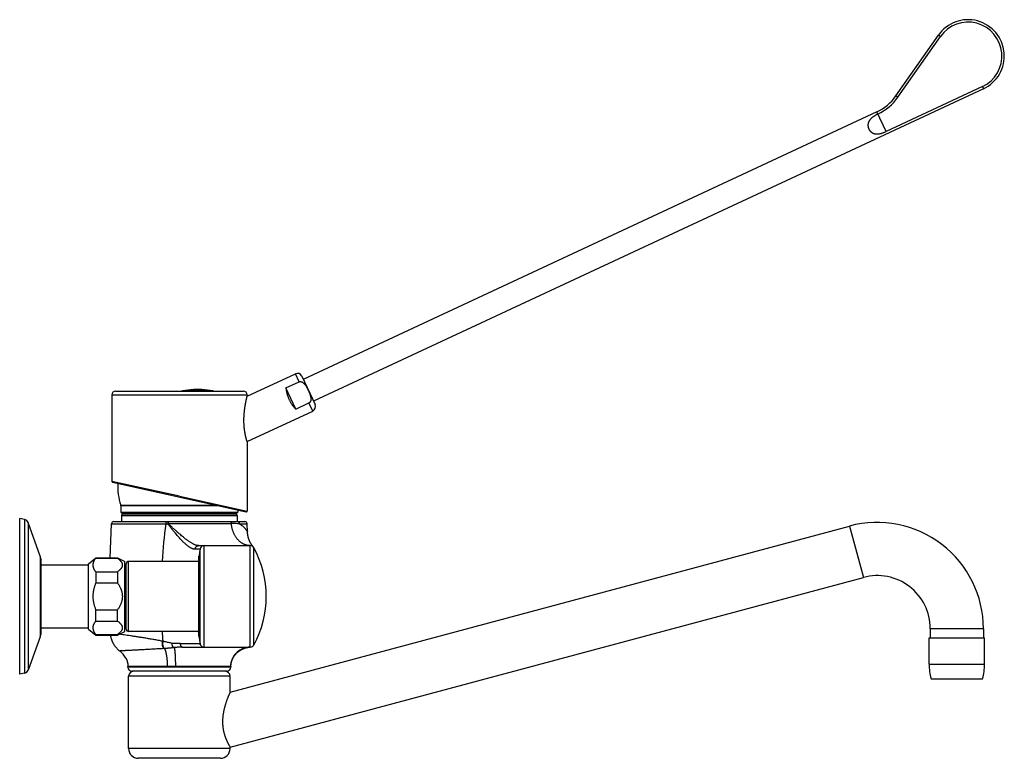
# Model space of a CAD drawing. Header units: millimetres. Extents: x 15 to 858, y -139 to 575.
# Tile 10 of 10: x 450 to 858, y 270 to 575. Entities that reach past the tile are written whole.
import ezdxf

# ---------------------------------------------------------------- set-up
doc = ezdxf.new("R2010")
doc.units = ezdxf.units.MM
doc.header["$LTSCALE"] = 46.255
doc.layers.get('0').update_dxf_attribs({"linetype": 'CONTINUOUS'})

msp = doc.modelspace()

# ---------------------------------------------------------------- linework, layer by layer
at = {"color": 7, "linetype": 'Continuous'}
for p, q in [((812.84, 543.83), (830.41, 568.91)), ((813.66, 543.25), (831.23, 568.34)), ((849.04, 546.71), (571.71, 417.39)), ((848.61, 547.62), (808.72, 529.02)), ((804.91, 537.17), (567.48, 426.46)), ((544.22, 419.47), (564.19, 428.78)), ((560.3, 422.91), (565.74, 425.45)), ((566.85, 427.81), (572.34, 416.03)), ((488.22, 420.09), (488.22, 384.25)), ((489.72, 421.59), (542.72, 421.59)), ((521.97, 421.94), (521.97, 422.23)), ((522.12, 422.19), (522.13, 422.19)), ((522.13, 422.19), (522.13, 422.19)), ((523.22, 422.13), (523.22, 422.13)), ((524.22, 422.13), (524.22, 422.13)), ((525.47, 421.94), (525.47, 422.23)), ((544.22, 420.09), (544.22, 419.47)), ((564.38, 414.17), (560.3, 422.91)), ((564.38, 414.17), (569.82, 416.71)), ((544.22, 400.71), (571.37, 413.37)), ((544.22, 400.71), (544.22, 371.96)), ((488.45, 383.95), (543.85, 371.67)), ((491.95, 374.07), (491.95, 371.56)), ((491.95, 371.56), (492.25, 371.26)), ((491.95, 371.56), (540.35, 371.56)), ((492.25, 371.26), (540.05, 371.26)), ((494.15, 371.26), (494.15, 371.16)), ((538.15, 371.26), (538.15, 371.16)), ((540.35, 371.56), (540.05, 371.26)), ((540.35, 372.45), (540.35, 371.56)), ((450.05, 304.49), (450.05, 368.84)), ((452.01, 368.49), (450.05, 368.84)), ((458.58, 353.37), (453.55, 367.21)), ((489.06, 367.66), (543.24, 367.66)), ((492.15, 370.16), (492.15, 367.66)), ((539.65, 370.66), (492.65, 370.66)), ((540.15, 370.16), (540.15, 367.66)), ((487.57, 352.66), (488.06, 366.7)), ((537.15, 297.05), (793.65, 365.78)), ((544.35, 363.34), (544.24, 366.7)), ((544.44, 362.41), (544.42, 362.5)), ((524.16, 357.66), (545.53, 357.66)), ((546.11, 358), (546.07, 358.07)), ((546.16, 357.93), (546.11, 358)), ((546.21, 357.86), (546.16, 357.93)), ((546.25, 357.8), (546.21, 357.86)), ((546.29, 357.74), (546.25, 357.8)), ((546.33, 357.68), (546.29, 357.74)), ((546.37, 357.63), (546.33, 357.68)), ((546.41, 357.58), (546.37, 357.63)), ((546.45, 357.53), (546.41, 357.58)), ((546.49, 357.48), (546.45, 357.53)), ((546.52, 357.44), (546.49, 357.48)), ((546.55, 357.4), (546.52, 357.44)), ((546.58, 357.36), (546.55, 357.4)), ((546.61, 357.32), (546.58, 357.36)), ((546.64, 357.28), (546.61, 357.32)), ((546.68, 357.24), (546.64, 357.28)), ((546.71, 357.2), (546.68, 357.24)), ((546.74, 357.17), (546.7, 357.21)), ((546.76, 357.14), (546.73, 357.17)), ((546.79, 357.11), (546.76, 357.14)), ((546.82, 357.07), (546.79, 357.11)), ((458.75, 352.41), (458.75, 320.92)), ((478.55, 350.16), (481.55, 352.66)), ((481.55, 352.66), (481.55, 352.44)), ((481.55, 352.66), (490.55, 352.66)), ((481.55, 352.44), (490.55, 352.44)), ((490.55, 352.66), (490.55, 352.44)), ((490.55, 352.66), (493.55, 351.16)), ((493.55, 322.16), (493.55, 351.16)), ((524.28, 351.16), (495.15, 351.16)), ((524.28, 320.04), (524.28, 353.29)), ((458.75, 349.66), (478.55, 349.66)), ((478.55, 323.16), (478.55, 350.16)), ((481.55, 346.87), (481.55, 342.23)), ((481.55, 346.87), (490.55, 346.87)), ((490.55, 346.87), (490.55, 342.23)), ((494.15, 323.16), (494.15, 350.16)), ((537.15, 274.28), (799.35, 344.53)), ((481.55, 342.23), (490.55, 342.23)), ((494.14, 336.66), (493.55, 336.66)), ((494.15, 336.66), (494.14, 336.66)), ((481.55, 326.46), (481.55, 331.1)), ((481.55, 331.1), (490.55, 331.1)), ((490.55, 326.46), (490.55, 331.1)), ((481.55, 326.46), (490.55, 326.46)), ((458.75, 323.66), (478.55, 323.66)), ((478.55, 323.16), (481.55, 320.66)), ((490.55, 320.66), (493.55, 322.16)), ((524.28, 322.16), (495.15, 322.16)), ((827.04, 323.28), (827.04, 319.58)), ((849.04, 323.28), (849.04, 319.58)), ((458.58, 319.96), (453.55, 306.12)), ((481.55, 320.66), (481.55, 320.89)), ((481.55, 320.89), (490.55, 320.89)), ((481.55, 320.66), (490.55, 320.66)), ((490.55, 320.66), (490.55, 320.89)), ((826.54, 319.58), (849.54, 319.58)), ((826.54, 308.58), (826.54, 319.58)), ((849.54, 308.58), (849.54, 319.58)), ((517.48, 315.66), (545.53, 315.66)), ((517.48, 315.66), (517.48, 315.66)), ((543.04, 315.21), (543.08, 315.22)), ((543.07, 315.22), (543.12, 315.24)), ((543.12, 315.23), (543.17, 315.25)), ((543.16, 315.25), (543.21, 315.26)), ((543.21, 315.26), (543.25, 315.28)), ((543.25, 315.27), (543.3, 315.29)), ((543.29, 315.29), (543.34, 315.31)), ((543.33, 315.3), (543.39, 315.32)), ((543.37, 315.31), (543.43, 315.33)), ((543.41, 315.32), (543.48, 315.34)), ((543.45, 315.34), (543.49, 315.35)), ((543.48, 315.34), (543.52, 315.36)), ((543.52, 315.36), (543.56, 315.37)), ((543.56, 315.37), (543.6, 315.38)), ((543.6, 315.38), (543.65, 315.39)), ((543.64, 315.39), (543.69, 315.4)), ((543.68, 315.4), (543.73, 315.41)), ((543.72, 315.41), (543.77, 315.42)), ((543.75, 315.42), (543.81, 315.43)), ((543.79, 315.43), (543.85, 315.44)), ((543.83, 315.44), (543.89, 315.45)), ((543.87, 315.45), (543.93, 315.46)), ((543.9, 315.45), (543.97, 315.47)), ((543.94, 315.46), (544, 315.48)), ((543.97, 315.47), (544.04, 315.49)), ((544.01, 315.48), (544.08, 315.49)), ((544.05, 315.49), (544.08, 315.49)), ((544.08, 315.49), (544.12, 315.5)), ((544.11, 315.5), (544.18, 315.51)), ((544.15, 315.51), (544.22, 315.52)), ((544.22, 315.52), (544.28, 315.53)), ((544.25, 315.53), (544.32, 315.54)), ((544.32, 315.54), (544.38, 315.55)), ((544.35, 315.55), (544.42, 315.56)), ((544.41, 315.56), (544.48, 315.57)), ((544.45, 315.56), (544.52, 315.57)), ((544.51, 315.57), (544.57, 315.58)), ((544.55, 315.58), (544.61, 315.59)), ((544.6, 315.58), (544.66, 315.59)), ((544.64, 315.59), (544.7, 315.6)), ((544.69, 315.6), (544.74, 315.6)), ((544.73, 315.6), (544.79, 315.61)), ((544.77, 315.61), (544.82, 315.61)), ((544.81, 315.61), (544.87, 315.62)), ((544.87, 315.62), (544.92, 315.62)), ((544.92, 315.62), (544.97, 315.63)), ((544.95, 315.63), (545, 315.63)), ((544.99, 315.63), (545.04, 315.64)), ((545.04, 315.64), (545.09, 315.64)), ((545.08, 315.64), (545.13, 315.64)), ((545.12, 315.64), (545.17, 315.65)), ((545.16, 315.65), (545.21, 315.65)), ((545.2, 315.65), (545.24, 315.65)), ((545.23, 315.65), (545.28, 315.65)), ((545.27, 315.65), (545.32, 315.65)), ((545.32, 315.65), (545.35, 315.66)), ((545.34, 315.66), (545.39, 315.66)), ((545.38, 315.66), (545.43, 315.66)), ((545.42, 315.66), (545.46, 315.66)), ((545.46, 315.66), (545.5, 315.66)), ((545.5, 315.66), (545.51, 315.66)), ((545.54, 315.66), (545.56, 315.66)), ((545.56, 315.66), (545.56, 315.66)), ((494.84, 307.4), (494.83, 307.55)), ((537.46, 307.4), (537.47, 307.66)), ((537.47, 307.66), (537.48, 307.77)), ((537.48, 307.78), (537.48, 307.89)), ((537.48, 307.76), (537.48, 307.78)), ((452.01, 304.84), (450.05, 304.49)), ((495.15, 273.66), (495.15, 303.66)), ((535.66, 305.66), (496.64, 305.66)), ((537.15, 297.05), (537.15, 303.66)), ((827.36, 302.58), (848.72, 302.58)), ((537.15, 273.66), (537.15, 274.28)), ((533.15, 269.66), (499.15, 269.66))]:
    msp.add_line(p, q, dxfattribs=at)
at = {"color": 9, "linetype": 'Continuous'}
for p, q in [((831.23, 568.34), (830.41, 568.91)), ((848.61, 547.62), (849.04, 546.71)), ((813.66, 543.25), (812.84, 543.83)), ((808.72, 529.02), (804.91, 537.17)), ((565.74, 425.45), (564.19, 428.78)), ((488.22, 420.09), (544.22, 420.09)), ((517.41, 421.69), (530.02, 421.69)), ((571.37, 413.37), (569.82, 416.71)), ((516.22, 378.11), (488.22, 384.25)), ((516.22, 378.11), (544.22, 371.96)), ((491.9, 374.38), (531.65, 374.38)), ((533.05, 374.07), (491.95, 374.07)), ((538.15, 371.16), (494.15, 371.16)), ((452.01, 368.49), (452.01, 304.84)), ((453.55, 367.21), (453.55, 306.12)), ((492.15, 370.16), (540.15, 370.16)), ((488.06, 366.7), (510.51, 366.7)), ((510.51, 366.7), (511.34, 366.71)), ((511.51, 366.78), (537.69, 366.78)), ((541, 366.7), (544.24, 366.7)), ((793.65, 365.78), (799.35, 344.53)), ((524.72, 317.09), (524.72, 356.23)), ((526.4, 315.66), (526.4, 357.66)), ((545.53, 315.66), (545.53, 357.66)), ((547.02, 316.55), (547.02, 356.78)), ((458.58, 353.37), (458.58, 319.96)), ((495.15, 322.16), (495.15, 351.16)), ((849.04, 323.28), (827.04, 323.28)), ((511.17, 307.71), (494.84, 307.71)), ((537.46, 307.4), (494.84, 307.4)), ((537.3, 307.65), (514.51, 307.65)), ((826.54, 308.58), (849.54, 308.58)), ((537.15, 303.66), (495.15, 303.66)), ((537.15, 273.66), (495.15, 273.66))]:
    msp.add_line(p, q, dxfattribs=at)
at = {"color": 7, "linetype": 'Continuous'}
for points in [[(544.42, 362.49), (544.41, 362.58), (544.4, 362.66), (544.4, 362.74), (544.39, 362.82), (544.38, 362.91), (544.37, 362.99), (544.37, 363.08), (544.36, 363.16), (544.36, 363.25), (544.35, 363.34)], [(545.31, 359.42), (545.28, 359.48), (545.25, 359.54), (545.23, 359.59), (545.2, 359.65), (545.18, 359.71), (545.15, 359.77), (545.13, 359.83), (545.1, 359.89), (545.08, 359.95), (545.05, 360.01), (545.03, 360.07), (545.01, 360.14), (544.98, 360.2), (544.96, 360.27), (544.94, 360.33), (544.91, 360.39), (544.89, 360.46), (544.87, 360.53), (544.85, 360.59), (544.82, 360.66), (544.8, 360.73), (544.78, 360.8), (544.76, 360.87), (544.74, 360.94), (544.72, 361.01), (544.7, 361.08), (544.68, 361.15), (544.66, 361.23), (544.65, 361.3), (544.63, 361.37), (544.61, 361.45), (544.59, 361.52), (544.58, 361.6), (544.56, 361.68), (544.54, 361.75), (544.53, 361.83), (544.51, 361.91), (544.5, 361.99), (544.49, 362.07), (544.47, 362.15), (544.46, 362.24), (544.45, 362.32), (544.44, 362.41)], [(546.07, 358.07), (546.02, 358.14), (545.99, 358.18), (545.97, 358.21), (545.94, 358.25), (545.92, 358.29), (545.89, 358.34), (545.87, 358.38), (545.84, 358.42), (545.82, 358.46), (545.79, 358.51), (545.76, 358.55), (545.74, 358.6), (545.71, 358.65), (545.68, 358.69), (545.65, 358.74), (545.63, 358.79), (545.6, 358.84), (545.57, 358.89), (545.55, 358.94), (545.52, 358.99), (545.49, 359.04), (545.46, 359.1), (545.44, 359.15), (545.41, 359.2), (545.38, 359.26), (545.36, 359.31), (545.33, 359.37), (545.31, 359.42)], [(487.62, 320.66), (487.64, 320.51), (487.67, 320.31), (487.71, 320.1), (487.75, 319.9), (487.79, 319.69), (487.84, 319.49), (487.89, 319.29), (487.95, 319.1), (488.01, 318.9), (488.08, 318.7), (488.14, 318.51), (488.22, 318.32), (488.3, 318.13), (488.38, 317.94), (488.47, 317.75), (488.56, 317.56), (488.65, 317.38), (488.75, 317.2), (488.85, 317.01), (488.96, 316.83), (489.07, 316.66), (489.19, 316.48), (489.31, 316.31), (489.43, 316.13), (489.56, 315.97), (489.69, 315.8), (489.82, 315.64), (489.96, 315.48), (490.1, 315.32), (490.25, 315.17), (490.39, 315.02), (490.54, 314.87), (490.69, 314.73), (490.85, 314.59), (491, 314.46), (491.16, 314.33), (491.32, 314.2), (491.47, 314.09)], [(537.48, 307.89), (537.49, 308), (537.5, 308.11), (537.51, 308.23), (537.52, 308.34), (537.54, 308.45), (537.55, 308.57), (537.57, 308.67), (537.59, 308.78), (537.61, 308.89), (537.63, 308.99), (537.65, 309.1), (537.67, 309.2), (537.7, 309.3), (537.72, 309.4), (537.75, 309.5), (537.77, 309.6), (537.8, 309.69), (537.83, 309.79), (537.86, 309.88), (537.89, 309.97), (537.92, 310.07), (537.95, 310.16), (537.98, 310.24), (538.01, 310.33), (538.05, 310.42), (538.08, 310.5), (538.12, 310.59), (538.15, 310.67), (538.19, 310.75), (538.23, 310.83), (538.26, 310.91), (538.3, 310.99), (538.34, 311.07), (538.38, 311.14), (538.42, 311.22), (538.46, 311.29), (538.49, 311.37), (538.54, 311.44), (538.58, 311.51), (538.62, 311.58), (538.66, 311.65), (538.7, 311.72), (538.74, 311.79), (538.78, 311.85), (538.83, 311.92), (538.87, 311.98), (538.91, 312.05), (538.96, 312.11), (539, 312.17), (539.04, 312.23), (539.09, 312.29), (539.13, 312.35), (539.18, 312.41), (539.22, 312.47), (539.27, 312.53), (539.31, 312.58), (539.36, 312.64), (539.4, 312.69), (539.45, 312.75), (539.49, 312.8), (539.54, 312.85), (539.59, 312.91), (539.63, 312.96), (539.68, 313.01), (539.72, 313.06), (539.77, 313.11), (539.82, 313.15), (539.86, 313.2), (539.91, 313.25), (539.96, 313.29), (540, 313.34), (540.05, 313.38), (540.1, 313.43), (540.14, 313.47), (540.19, 313.52), (540.24, 313.56), (540.29, 313.6), (540.33, 313.64), (540.38, 313.68), (540.43, 313.72), (540.47, 313.76), (540.52, 313.8), (540.57, 313.84), (540.62, 313.87), (540.66, 313.91), (540.71, 313.95), (540.76, 313.98), (540.8, 314.02), (540.85, 314.05), (540.9, 314.09), (540.95, 314.12), (540.99, 314.16), (541.04, 314.19), (541.09, 314.22), (541.13, 314.25), (541.18, 314.28), (541.23, 314.31), (541.27, 314.34), (541.32, 314.37), (541.37, 314.4), (541.41, 314.43), (541.46, 314.46), (541.51, 314.49), (541.55, 314.52), (541.6, 314.54), (541.64, 314.57), (541.69, 314.6), (541.73, 314.62), (541.78, 314.65), (541.83, 314.67), (541.87, 314.7), (541.92, 314.72), (541.96, 314.74), (542.01, 314.77), (542.05, 314.79), (542.1, 314.81), (542.14, 314.83), (542.18, 314.85), (542.23, 314.87), (542.27, 314.9), (542.32, 314.92), (542.36, 314.94), (542.4, 314.96), (542.45, 314.97), (542.49, 314.99), (542.54, 315.01), (542.58, 315.03), (542.62, 315.05), (542.66, 315.06), (542.71, 315.08), (542.75, 315.1), (542.79, 315.12), (542.83, 315.13), (542.88, 315.15), (542.92, 315.16), (542.96, 315.18), (543, 315.19), (543.04, 315.21)]]:
    msp.add_lwpolyline(points, dxfattribs=at)
for centre, radius, start, end in [((842.7, 560.31), 15, 295, 145), ((842.7, 560.31), 14, 295, 145), ((796.46, 555.3), 20, 295, 325), ((796.46, 555.3), 21, 295, 325), ((565.03, 426.97), 2, 25, 115), ((489.72, 420.09), 1.5, 90, 180), ((517.57, 420.7), 1, 99.073, 117.4407), ((523.72, 382.19), 40, 92.5075, 99.073), ((523.72, 382.19), 40.08, 90, 92.5025), ((523.6, 383.29), 38.98, 89.8322, 92.4069), ((523.87, 384.33), 37.93, 90.2342, 92.8804), ((523.72, 382.19), 40.04, 92.2755, 92.5053), ((522.82, 387.71), 34.49, 91.1548, 91.4179), ((522.52, 387.7), 34.44, 88.8459, 90.9256), ((523.72, 382.19), 39.94, 90.7172, 92.511), ((523.72, 382.19), 39.87, 87.4843, 92.5157), ((523.72, 382.19), 39.79, 87.4792, 92.5208), ((524.06, 384.33), 37.91, 87.8703, 92.9193), ((522.82, 387.71), 34.49, 88.5104, 91.1513), ((523.72, 383.33), 38.94, 87.424, 90), ((523.72, 383.34), 38.94, 89.5707, 90), ((524.61, 387.71), 34.49, 88.5821, 91.4896), ((524.91, 387.7), 34.44, 89.0744, 91.1541), ((523.72, 382.19), 39.94, 87.489, 89.2828), ((523.72, 382.19), 40, 80.927, 87.4915), ((529.87, 420.7), 1, 62.5593, 80.927), ((542.72, 420.09), 1.5, 0, 90), ((570.53, 415.19), 2, 295, 25), ((488.52, 384.25), 0.3, 180, 257.5), ((516.15, 382.26), 25.5, 177.3139, 198.021), ((490.95, 374.07), 1, 0, 18.021), ((493.65, 371.16), 0.5, 270, 0), ((538.65, 371.16), 0.5, 180, 270), ((543.92, 371.96), 0.3, 257.5, 0), ((451.67, 366.52), 2, 20, 80), ((489.06, 366.66), 1, 90, 178), ((492.65, 370.16), 0.5, 90, 180), ((539.65, 370.16), 0.5, 0, 90), ((543.24, 366.66), 1, 2, 90), ((805.04, 323.28), 44, 0, 105), ((646.15, 336.66), 123, 170.8448, 173.2295), ((526.4, 355.96), 1.7, 90, 170.8448), ((545.53, 355.96), 1.7, 28.6141, 90), ((510.15, 336.66), 42, 331.3859, 28.6141), ((455.95, 352.41), 2.8, 0, 20), ((495.15, 350.16), 1, 90, 180), ((805.04, 323.28), 22, 0, 105), ((495.15, 323.16), 1, 180, 270), ((646.15, 336.66), 123, 186.7705, 189.1552), ((455.95, 320.92), 2.8, 340, 0), ((486.53, 307.42), 8.3, 26.6496, 53.508), ((526.4, 317.36), 1.7, 189.1552, 270), ((545.53, 317.36), 1.7, 270, 331.3859), ((545.77, 307.37), 8.3, 91.3681, 91.4601), ((451.67, 306.81), 2, 280, 340), ((472.33, 308.42), 22.52, 357.7965, 358.1884), ((496.64, 307.46), 1.8, 182, 270), ((535.66, 307.46), 1.8, 270, 358), ((545.77, 307.37), 8.3, 177.1863, 177.9997), ((848.89, 308.58), 22.35, 180, 195.5724), ((827.19, 308.58), 22.35, 344.4276, 0), ((497.15, 303.66), 2, 90, 180), ((535.15, 303.66), 2, 0, 90), ((499.15, 273.66), 4, 180, 270), ((533.15, 273.66), 4, 270, 0)]:
    msp.add_arc(centre, radius, start, end, dxfattribs=at)
at = {"color": 9, "linetype": 'Continuous'}
for centre, radius, start, end in [((751.23, 335.06), 242.79, 172.5126, 176.1972), ((537.68, 298.03), 68.75, 87.2316, 89.9876), ((752.18, 338.35), 243.74, 183.807, 184.7622), ((515.7, 342.03), 24.77, 254.9587, 255.3617), ((517.48, 316.25), 0.589, 269.511, 269.9991)]:
    msp.add_arc(centre, radius, start, end, dxfattribs=at)
at = {"color": 7, "linetype": 'Continuous'}
for points, knots in [([(805.34, 536.27), (805.23, 536.21), (805, 536.11), (804.68, 535.94), (804.36, 535.76), (804.06, 535.58), (803.76, 535.4), (803.48, 535.2), (803.22, 535.01), (802.97, 534.81), (802.74, 534.61), (802.53, 534.41), (802.33, 534.21), (802.16, 534), (802, 533.8), (801.86, 533.6), (801.74, 533.4), (801.63, 533.2), (801.53, 533.01), (801.46, 532.81), (801.39, 532.62), (801.34, 532.42), (801.3, 532.23), (801.27, 532.04), (801.25, 531.86), (801.24, 531.67), (801.25, 531.49), (801.26, 531.31), (801.28, 531.13), (801.31, 530.95), (801.35, 530.77), (801.4, 530.6), (801.45, 530.43), (801.52, 530.27), (801.59, 530.11), (801.67, 529.95), (801.75, 529.79), (801.85, 529.64), (801.95, 529.49), (802.06, 529.35), (802.17, 529.21), (802.3, 529.08), (802.43, 528.96), (802.57, 528.84), (802.71, 528.72), (802.87, 528.61), (803.03, 528.51), (803.2, 528.42), (803.38, 528.34), (803.58, 528.26), (803.78, 528.2), (803.99, 528.14), (804.21, 528.1), (804.44, 528.07), (804.69, 528.04), (804.94, 528.04), (805.21, 528.04), (805.49, 528.06), (805.78, 528.09), (806.08, 528.14), (806.39, 528.2), (806.71, 528.28), (807.04, 528.37), (807.37, 528.48), (807.71, 528.59), (808.05, 528.72), (808.38, 528.86), (808.61, 528.96), (808.72, 529.02)], [0, 0, 0, 0, 0.368576, 0.735082, 1.097379, 1.454019, 1.803017, 2.142742, 2.472031, 2.78944, 3.094579, 3.387031, 3.66677, 3.934359, 4.190059, 4.434895, 4.669698, 4.895282, 5.112986, 5.32357, 5.527943, 5.727252, 5.921997, 6.112902, 6.300896, 6.486256, 6.669575, 6.851453, 7.031919, 7.211344, 7.390187, 7.568345, 7.746139, 7.923852, 8.101292, 8.278752, 8.456464, 8.634236, 8.812415, 8.991257, 9.170666, 9.351152, 9.533027, 9.716323, 9.901702, 10.089692, 10.280586, 10.475352, 10.674659, 10.879019, 11.089619, 11.307314, 11.5329, 11.767716, 12.012542, 12.268255, 12.535845, 12.815572, 13.10803, 13.413157, 13.730568, 14.059856, 14.399565, 14.74856, 15.105186, 15.467468, 15.833967, 16.202539, 16.202539, 16.202539, 16.202539]), ([(565.74, 425.45), (565.77, 425.46), (565.84, 425.49), (565.94, 425.52), (566.05, 425.54), (566.16, 425.56), (566.28, 425.56), (566.4, 425.55), (566.53, 425.53), (566.66, 425.5), (566.8, 425.45), (566.95, 425.39), (567.1, 425.31), (567.26, 425.21), (567.43, 425.08), (567.61, 424.93), (567.8, 424.75), (567.99, 424.54), (568.18, 424.3), (568.37, 424.04), (568.55, 423.75), (568.74, 423.45), (568.92, 423.12), (569.1, 422.78), (569.28, 422.43), (569.45, 422.08), (569.62, 421.72), (569.78, 421.35), (569.94, 420.99), (570.08, 420.64), (570.21, 420.29), (570.33, 419.95), (570.42, 419.63), (570.5, 419.31), (570.56, 419.02), (570.6, 418.74), (570.62, 418.48), (570.62, 418.24), (570.61, 418.03), (570.58, 417.84), (570.55, 417.67), (570.5, 417.52), (570.45, 417.38), (570.38, 417.26), (570.32, 417.15), (570.25, 417.05), (570.17, 416.96), (570.09, 416.88), (570, 416.81), (569.91, 416.76), (569.85, 416.72), (569.82, 416.71)], [0, 0, 0, 0, 0.105379, 0.211776, 0.320208, 0.431899, 0.54784, 0.669407, 0.797886, 0.934805, 1.081911, 1.241039, 1.414522, 1.605, 1.815733, 2.051012, 2.3116, 2.594317, 2.896668, 3.219135, 3.560555, 3.919063, 4.292181, 4.676848, 5.069758, 5.467586, 5.867039, 6.264867, 6.657777, 7.042443, 7.415561, 7.77407, 8.115489, 8.437957, 8.740308, 9.023024, 9.283608, 9.518884, 9.729617, 9.920096, 10.09358, 10.252708, 10.399814, 10.536734, 10.665212, 10.78678, 10.902721, 11.014413, 11.122845, 11.229243, 11.334622, 11.334622, 11.334622, 11.334622]), ([(560.3, 422.91), (560.31, 422.78), (560.33, 422.52), (560.38, 422.12), (560.44, 421.72), (560.51, 421.32), (560.6, 420.92), (560.7, 420.52), (560.81, 420.12), (560.94, 419.73), (561.07, 419.33), (561.22, 418.94), (561.38, 418.56), (561.56, 418.18), (561.74, 417.8), (561.93, 417.43), (562.13, 417.06), (562.34, 416.71), (562.57, 416.36), (562.8, 416.01), (563.04, 415.68), (563.29, 415.36), (563.55, 415.04), (563.82, 414.74), (564.09, 414.45), (564.28, 414.26), (564.38, 414.17)], [0, 0, 0, 0, 0.396483, 0.797126, 1.200982, 1.608185, 2.017994, 2.42972, 2.843563, 3.258616, 3.674792, 4.092003, 4.509397, 4.927329, 5.34526, 5.762654, 6.179865, 6.596041, 7.011094, 7.424937, 7.836663, 8.246472, 8.653675, 9.057531, 9.458174, 9.854657, 9.854657, 9.854657, 9.854657]), ([(544.22, 400.71), (544.21, 400.71), (544.21, 400.73), (544.2, 400.75), (544.19, 400.79), (544.17, 400.85), (544.15, 400.92), (544.12, 401.01), (544.09, 401.12), (544.05, 401.24), (544.01, 401.38), (543.97, 401.53), (543.92, 401.7), (543.87, 401.89), (543.82, 402.08), (543.77, 402.29), (543.71, 402.52), (543.65, 402.76), (543.59, 403.01), (543.54, 403.27), (543.48, 403.55), (543.42, 403.84), (543.37, 404.14), (543.31, 404.45), (543.26, 404.77), (543.21, 405.1), (543.16, 405.44), (543.11, 405.79), (543.07, 406.15), (543.03, 406.52), (543, 406.9), (542.97, 407.28), (542.94, 407.68), (542.92, 408.08), (542.91, 408.5), (542.9, 408.91), (542.89, 409.34), (542.89, 409.77), (542.9, 410.21), (542.91, 410.65), (542.93, 411.09), (542.96, 411.54), (542.99, 411.99), (543.02, 412.44), (543.06, 412.88), (543.11, 413.32), (543.16, 413.76), (543.21, 414.18), (543.27, 414.6), (543.33, 415), (543.39, 415.39), (543.45, 415.77), (543.51, 416.13), (543.57, 416.47), (543.63, 416.79), (543.69, 417.1), (543.75, 417.38), (543.8, 417.65), (543.85, 417.89), (543.9, 418.12), (543.95, 418.33), (543.99, 418.51), (544.03, 418.68), (544.06, 418.84), (544.1, 418.97), (544.12, 419.09), (544.15, 419.19), (544.17, 419.27), (544.18, 419.34), (544.2, 419.4), (544.21, 419.43), (544.21, 419.46), (544.21, 419.47), (544.22, 419.47)], [0, 0, 0, 0, 0.008699, 0.03478, 0.078165, 0.138786, 0.216452, 0.311029, 0.42226, 0.549886, 0.693637, 0.853103, 1.028023, 1.217857, 1.422315, 1.640836, 1.872921, 2.118247, 2.376562, 2.647162, 2.92928, 3.222729, 3.52707, 3.841885, 4.166995, 4.501817, 4.846321, 5.200011, 5.562737, 5.934305, 6.314314, 6.702807, 7.09924, 7.503602, 7.915416, 8.33436, 8.760055, 9.191762, 9.629063, 10.070874, 10.516506, 10.964571, 11.413964, 11.863044, 12.310229, 12.75372, 13.191548, 13.62187, 14.042519, 14.451843, 14.847881, 15.229138, 15.593722, 15.940756, 16.269555, 16.579404, 16.869961, 17.140756, 17.391767, 17.623023, 17.83499, 18.027874, 18.201997, 18.357919, 18.495966, 18.616672, 18.720323, 18.807249, 18.878005, 18.93276, 18.971696, 18.994994, 19.002737, 19.002737, 19.002737, 19.002737]), ([(481.55, 352.44), (481.47, 352.35), (481.33, 352.16), (481.13, 351.89), (480.95, 351.62), (480.8, 351.35), (480.67, 351.08), (480.56, 350.82), (480.48, 350.56), (480.41, 350.3), (480.37, 350.04), (480.35, 349.78), (480.35, 349.53), (480.37, 349.27), (480.41, 349.01), (480.48, 348.75), (480.56, 348.49), (480.67, 348.23), (480.8, 347.96), (480.95, 347.69), (481.13, 347.42), (481.33, 347.14), (481.47, 346.96), (481.55, 346.87)], [0, 0, 0, 0, 0.35907, 0.69906, 1.021751, 1.329293, 1.623523, 1.906477, 2.180258, 2.446644, 2.707833, 2.965878, 3.222753, 3.480798, 3.741987, 4.008373, 4.282153, 4.565108, 4.859337, 5.166879, 5.48957, 5.82956, 6.18863, 6.18863, 6.18863, 6.18863]), ([(490.55, 352.44), (490.66, 352.36), (490.87, 352.2), (491.17, 351.96), (491.43, 351.73), (491.66, 351.5), (491.85, 351.28), (492.02, 351.07), (492.17, 350.86), (492.29, 350.65), (492.39, 350.45), (492.46, 350.25), (492.51, 350.05), (492.54, 349.85), (492.55, 349.65), (492.54, 349.46), (492.51, 349.26), (492.46, 349.06), (492.39, 348.86), (492.29, 348.65), (492.17, 348.45), (492.02, 348.24), (491.85, 348.02), (491.66, 347.81), (491.43, 347.58), (491.17, 347.35), (490.87, 347.11), (490.66, 346.95), (490.55, 346.87)], [0, 0, 0, 0, 0.413402, 0.792079, 1.1391, 1.458104, 1.752185, 2.02433, 2.277873, 2.515306, 2.739111, 2.952281, 3.157299, 3.356707, 3.553551, 3.750396, 3.949804, 4.15482, 4.36799, 4.591794, 4.829225, 5.082769, 5.354914, 5.648993, 5.967996, 6.315016, 6.693694, 7.107099, 7.107099, 7.107099, 7.107099]), ([(481.55, 342.23), (481.48, 342.05), (481.34, 341.7), (481.14, 341.18), (480.97, 340.66), (480.83, 340.15), (480.7, 339.64), (480.59, 339.14), (480.5, 338.64), (480.43, 338.14), (480.39, 337.65), (480.36, 337.16), (480.35, 336.83), (480.35, 336.66)], [0, 0, 0, 0, 0.575596, 1.135028, 1.679913, 2.212433, 2.734258, 3.247081, 3.752923, 4.252968, 4.748662, 5.241772, 5.733411, 5.733411, 5.733411, 5.733411]), ([(490.55, 342.23), (490.66, 342.07), (490.88, 341.75), (491.17, 341.27), (491.43, 340.81), (491.66, 340.36), (491.86, 339.92), (492.03, 339.49), (492.17, 339.07), (492.29, 338.66), (492.39, 338.25), (492.46, 337.85), (492.51, 337.45), (492.54, 337.06), (492.55, 336.8), (492.55, 336.66)], [0, 0, 0, 0, 0.594838, 1.155401, 1.685068, 2.187899, 2.667096, 3.126311, 3.568712, 3.996584, 4.41302, 4.820219, 5.220361, 5.616312, 6.010004, 6.010004, 6.010004, 6.010004]), ([(480.35, 336.66), (480.35, 336.5), (480.36, 336.17), (480.39, 335.68), (480.43, 335.19), (480.5, 334.69), (480.59, 334.19), (480.7, 333.69), (480.83, 333.18), (480.97, 332.67), (481.14, 332.15), (481.34, 331.62), (481.48, 331.27), (481.55, 331.1)], [0, 0, 0, 0, 0.491639, 0.984749, 1.480443, 1.980489, 2.48633, 2.999154, 3.520979, 4.053499, 4.598384, 5.157815, 5.733411, 5.733411, 5.733411, 5.733411]), ([(492.55, 336.66), (492.55, 336.53), (492.54, 336.27), (492.51, 335.87), (492.46, 335.47), (492.39, 335.07), (492.29, 334.66), (492.17, 334.25), (492.02, 333.83), (491.85, 333.4), (491.66, 332.97), (491.43, 332.52), (491.17, 332.05), (490.88, 331.58), (490.66, 331.26), (490.55, 331.1)], [0, 0, 0, 0, 0.394641, 0.791525, 1.192551, 1.600555, 2.017684, 2.446107, 2.888873, 3.348219, 3.827264, 4.329572, 4.858263, 5.417309, 6.010003, 6.010003, 6.010003, 6.010003]), ([(481.55, 326.46), (481.47, 326.37), (481.33, 326.18), (481.13, 325.91), (480.95, 325.64), (480.8, 325.37), (480.67, 325.1), (480.56, 324.84), (480.48, 324.58), (480.41, 324.32), (480.37, 324.06), (480.35, 323.8), (480.35, 323.54), (480.37, 323.29), (480.41, 323.03), (480.48, 322.77), (480.56, 322.51), (480.67, 322.24), (480.8, 321.98), (480.95, 321.71), (481.13, 321.44), (481.33, 321.16), (481.47, 320.98), (481.55, 320.89)], [0, 0, 0, 0, 0.35907, 0.69906, 1.021751, 1.329293, 1.623523, 1.906477, 2.180258, 2.446644, 2.707833, 2.965878, 3.222753, 3.480798, 3.741987, 4.008373, 4.282153, 4.565108, 4.859337, 5.166879, 5.48957, 5.82956, 6.18863, 6.18863, 6.18863, 6.18863]), ([(490.55, 326.46), (490.66, 326.38), (490.87, 326.22), (491.17, 325.98), (491.43, 325.75), (491.66, 325.52), (491.85, 325.3), (492.02, 325.09), (492.17, 324.88), (492.29, 324.67), (492.39, 324.47), (492.46, 324.27), (492.51, 324.07), (492.54, 323.87), (492.55, 323.67), (492.54, 323.48), (492.51, 323.28), (492.46, 323.08), (492.39, 322.88), (492.29, 322.67), (492.17, 322.47), (492.02, 322.26), (491.85, 322.04), (491.66, 321.82), (491.43, 321.6), (491.17, 321.37), (490.87, 321.13), (490.66, 320.97), (490.55, 320.89)], [0, 0, 0, 0, 0.413402, 0.792079, 1.1391, 1.458104, 1.752185, 2.02433, 2.277873, 2.515306, 2.739111, 2.952281, 3.157299, 3.356707, 3.553551, 3.750396, 3.949804, 4.15482, 4.36799, 4.591794, 4.829225, 5.082769, 5.354914, 5.648993, 5.967996, 6.315016, 6.693694, 7.107099, 7.107099, 7.107099, 7.107099]), ([(517.48, 315.66), (517.35, 315.66), (517.08, 315.66), (516.65, 315.65), (516.16, 315.63), (515.62, 315.6), (515.06, 315.57), (514.53, 315.52), (514.18, 315.48), (514.02, 315.46)], [0, 0, 0, 0, 0.375455, 0.808318, 1.301374, 1.854553, 2.431623, 2.970824, 3.470171, 3.470171, 3.470171, 3.470171]), ([(493.95, 311.14), (493.95, 311.14), (493.96, 311.13), (493.96, 311.12), (493.98, 311.09), (494, 311.06), (494.02, 311.01), (494.05, 310.96), (494.09, 310.89), (494.13, 310.81), (494.17, 310.73), (494.22, 310.63), (494.27, 310.52), (494.32, 310.41), (494.37, 310.29), (494.42, 310.16), (494.47, 310.02), (494.52, 309.88), (494.57, 309.73), (494.61, 309.58), (494.65, 309.42), (494.69, 309.27), (494.72, 309.12), (494.75, 308.96), (494.78, 308.81), (494.79, 308.67), (494.81, 308.53), (494.82, 308.39), (494.83, 308.27), (494.84, 308.15), (494.84, 308.04), (494.84, 307.94), (494.84, 307.85), (494.84, 307.78), (494.84, 307.73), (494.84, 307.71)], [0, 0, 0, 0, 0.005813, 0.02326, 0.05233, 0.093034, 0.145307, 0.209126, 0.284258, 0.370559, 0.467549, 0.574892, 0.6918, 0.81763, 0.951258, 1.092265, 1.239321, 1.390886, 1.545632, 1.703022, 1.861548, 2.020287, 2.177839, 2.333352, 2.485404, 2.633079, 2.77487, 2.909871, 3.036825, 3.155075, 3.263736, 3.362401, 3.450415, 3.527487, 3.5932, 3.5932, 3.5932, 3.5932]), ([(537.15, 297.05), (537.15, 297.05), (537.14, 297.04), (537.13, 297.01), (537.11, 296.97), (537.08, 296.9), (537.05, 296.82), (537.01, 296.72), (536.95, 296.61), (536.89, 296.47), (536.83, 296.31), (536.75, 296.13), (536.66, 295.93), (536.57, 295.71), (536.47, 295.46), (536.36, 295.19), (536.25, 294.9), (536.12, 294.58), (535.99, 294.24), (535.86, 293.88), (535.72, 293.49), (535.58, 293.08), (535.43, 292.65), (535.29, 292.21), (535.14, 291.74), (535.01, 291.26), (534.87, 290.77), (534.74, 290.27), (534.62, 289.77), (534.52, 289.27), (534.42, 288.76), (534.33, 288.26), (534.25, 287.76), (534.19, 287.27), (534.13, 286.78), (534.09, 286.3), (534.06, 285.82), (534.04, 285.35), (534.04, 284.89), (534.04, 284.43), (534.06, 283.99), (534.08, 283.54), (534.12, 283.1), (534.16, 282.67), (534.22, 282.25), (534.28, 281.82), (534.36, 281.41), (534.44, 281), (534.53, 280.59), (534.63, 280.19), (534.74, 279.79), (534.85, 279.41), (534.97, 279.02), (535.1, 278.65), (535.23, 278.29), (535.36, 277.94), (535.49, 277.6), (535.63, 277.27), (535.77, 276.95), (535.9, 276.65), (536.04, 276.37), (536.17, 276.1), (536.29, 275.85), (536.41, 275.62), (536.52, 275.41), (536.62, 275.21), (536.72, 275.03), (536.81, 274.88), (536.89, 274.74), (536.95, 274.62), (537.01, 274.51), (537.06, 274.43), (537.1, 274.37), (537.13, 274.32), (537.14, 274.29), (537.15, 274.28), (537.15, 274.28)], [0, 0, 0, 0, 0.009638, 0.038623, 0.087055, 0.155174, 0.243278, 0.351624, 0.480735, 0.631107, 0.803475, 0.998396, 1.216229, 1.457603, 1.723117, 2.012986, 2.327824, 2.667766, 3.032471, 3.420835, 3.831963, 4.26474, 4.717956, 5.190179, 5.677821, 6.177533, 6.685988, 7.200065, 7.717181, 8.234362, 8.749525, 9.260367, 9.765604, 10.264123, 10.75539, 11.239306, 11.715475, 12.184491, 12.646432, 13.101783, 13.551289, 13.995044, 14.433961, 14.868422, 15.29867, 15.725459, 16.148606, 16.568302, 16.984711, 17.397626, 17.806929, 18.211581, 18.610843, 19.004059, 19.389894, 19.767339, 20.134543, 20.490199, 20.833295, 21.162393, 21.476117, 21.773342, 22.052933, 22.313908, 22.555632, 22.777579, 22.979128, 23.160102, 23.320105, 23.458893, 23.576457, 23.672708, 23.747628, 23.801134, 23.833251, 23.843953, 23.843953, 23.843953, 23.843953])]:
    msp.add_open_spline(points, degree=3, knots=knots, dxfattribs=at)
at = {"color": 9, "linetype": 'Continuous'}
for points, knots in [([(510.71, 367.66), (510.7, 367.66), (510.69, 367.66), (510.67, 367.65), (510.65, 367.62), (510.63, 367.59), (510.61, 367.55), (510.6, 367.5), (510.58, 367.44), (510.57, 367.38), (510.56, 367.31), (510.54, 367.24), (510.53, 367.16), (510.52, 367.07), (510.52, 366.98), (510.51, 366.89), (510.51, 366.79), (510.51, 366.73), (510.51, 366.7)], [0, 0, 0, 0, 0.0198, 0.043332, 0.072846, 0.109348, 0.153174, 0.204304, 0.262509, 0.327414, 0.398539, 0.475317, 0.557111, 0.643226, 0.732918, 0.825407, 0.919881, 1.015507, 1.015507, 1.015507, 1.015507]), ([(511.58, 367.66), (511.57, 367.66), (511.55, 367.66), (511.53, 367.65), (511.51, 367.62), (511.49, 367.59), (511.47, 367.55), (511.45, 367.5), (511.43, 367.45), (511.41, 367.38), (511.4, 367.32), (511.38, 367.24), (511.37, 367.16), (511.36, 367.08), (511.35, 366.99), (511.34, 366.9), (511.34, 366.8), (511.34, 366.74), (511.34, 366.71)], [0, 0, 0, 0, 0.023358, 0.049826, 0.081525, 0.11957, 0.164426, 0.21618, 0.274681, 0.339618, 0.410561, 0.486987, 0.568299, 0.653838, 0.742896, 0.834724, 0.928544, 1.023552, 1.023552, 1.023552, 1.023552]), ([(511.67, 367.66), (511.67, 367.66), (511.66, 367.66), (511.64, 367.64), (511.63, 367.62), (511.61, 367.59), (511.6, 367.55), (511.58, 367.5), (511.57, 367.44), (511.56, 367.38), (511.55, 367.3), (511.54, 367.23), (511.53, 367.15), (511.52, 367.06), (511.52, 366.97), (511.51, 366.87), (511.51, 366.81), (511.51, 366.78)], [0, 0, 0, 0, 0.0166643, 0.0378465, 0.0658509, 0.1015129, 0.1450212, 0.1962513, 0.2548938, 0.3205115, 0.3925682, 0.4704472, 0.5534642, 0.6408781, 0.7319005, 0.8257053, 0.9214373, 0.9214373, 0.9214373, 0.9214373]), ([(536.93, 367.66), (536.95, 367.66), (537, 367.66), (537.08, 367.65), (537.15, 367.62), (537.22, 367.59), (537.29, 367.55), (537.35, 367.5), (537.41, 367.44), (537.47, 367.38), (537.52, 367.31), (537.56, 367.23), (537.6, 367.15), (537.63, 367.06), (537.66, 366.97), (537.68, 366.87), (537.69, 366.81), (537.69, 366.78)], [0, 0, 0, 0, 0.074362, 0.149212, 0.225007, 0.302157, 0.380998, 0.461786, 0.544688, 0.629781, 0.717059, 0.806437, 0.897758, 0.990806, 1.085312, 1.180966, 1.277429, 1.277429, 1.277429, 1.277429]), ([(540.11, 367.66), (540.14, 367.66), (540.2, 367.66), (540.28, 367.65), (540.36, 367.62), (540.44, 367.59), (540.52, 367.55), (540.59, 367.5), (540.66, 367.45), (540.73, 367.38), (540.79, 367.31), (540.84, 367.24), (540.88, 367.16), (540.92, 367.07), (540.95, 366.98), (540.98, 366.89), (540.99, 366.79), (541, 366.73), (541, 366.7)], [0, 0, 0, 0, 0.084918, 0.17005, 0.255603, 0.341764, 0.428695, 0.516524, 0.605345, 0.695212, 0.786139, 0.878101, 0.971037, 1.064854, 1.159427, 1.254607, 1.350229, 1.446108, 1.446108, 1.446108, 1.446108]), ([(511.34, 366.71), (511.36, 366.72), (511.4, 366.73), (511.45, 366.76), (511.49, 366.77), (511.51, 366.78)], [0, 0, 0, 0, 0.0618026, 0.1240312, 0.1866276, 0.1866276, 0.1866276, 0.1866276]), ([(522.65, 356.2), (522.57, 356.2), (522.4, 356.21), (522.15, 356.24), (521.88, 356.31), (521.59, 356.4), (521.29, 356.52), (520.98, 356.68), (520.64, 356.86), (520.29, 357.08), (519.93, 357.33), (519.54, 357.61), (519.13, 357.94), (518.71, 358.31), (518.25, 358.72), (517.77, 359.17), (517.27, 359.68), (516.74, 360.24), (516.17, 360.85), (515.58, 361.52), (514.95, 362.25), (514.29, 363.04), (513.59, 363.88), (512.87, 364.79), (512.11, 365.73), (511.6, 366.38), (511.34, 366.71)], [0, 0, 0, 0, 0.242162, 0.500055, 0.776606, 1.074423, 1.396912, 1.746318, 2.125003, 2.535047, 2.978573, 3.458607, 3.978468, 4.541542, 5.151169, 5.810779, 6.523971, 7.294218, 8.125045, 9.020213, 9.982486, 11.012923, 12.110864, 13.272336, 14.488279, 15.74527, 15.74527, 15.74527, 15.74527]), ([(524.16, 357.66), (524.07, 357.66), (523.89, 357.67), (523.61, 357.71), (523.32, 357.78), (523, 357.87), (522.67, 357.99), (522.31, 358.14), (521.93, 358.32), (521.53, 358.53), (521.1, 358.78), (520.64, 359.07), (520.15, 359.39), (519.62, 359.76), (519.05, 360.18), (518.44, 360.65), (517.78, 361.17), (517.07, 361.76), (516.3, 362.42), (515.47, 363.15), (514.57, 363.95), (513.6, 364.84), (512.58, 365.79), (511.87, 366.44), (511.51, 366.78)], [0, 0, 0, 0, 0.260781, 0.540608, 0.842748, 1.170106, 1.525377, 1.911174, 2.330015, 2.784816, 3.279595, 3.818599, 4.406418, 5.048359, 5.749897, 6.516973, 7.357054, 8.277946, 9.28762, 10.393707, 11.601407, 12.91171, 14.317134, 15.79788, 15.79788, 15.79788, 15.79788]), ([(545.53, 357.66), (545.39, 357.66), (545.1, 357.67), (544.68, 357.72), (544.26, 357.79), (543.84, 357.9), (543.42, 358.03), (543.02, 358.19), (542.62, 358.39), (542.23, 358.6), (541.84, 358.85), (541.47, 359.12), (541.11, 359.42), (540.77, 359.74), (540.44, 360.09), (540.12, 360.46), (539.82, 360.85), (539.53, 361.26), (539.26, 361.69), (539.01, 362.14), (538.78, 362.61), (538.57, 363.09), (538.38, 363.59), (538.21, 364.1), (538.06, 364.62), (537.93, 365.15), (537.83, 365.69), (537.75, 366.23), (537.71, 366.6), (537.69, 366.78)], [0, 0, 0, 0, 0.425415, 0.8517, 1.279704, 1.710247, 2.144109, 2.582012, 3.02461, 3.472488, 3.926145, 4.386, 4.852381, 5.325531, 5.805604, 6.29267, 6.786716, 7.287651, 7.795308, 8.309451, 8.829778, 9.355927, 9.887482, 10.423979, 10.964907, 11.509718, 12.057833, 12.608641, 13.161513, 13.161513, 13.161513, 13.161513]), ([(541, 366.7), (541.15, 366.61), (541.44, 366.44), (541.86, 366.15), (542.24, 365.85), (542.59, 365.54), (542.92, 365.23), (543.21, 364.92), (543.47, 364.62), (543.69, 364.35), (543.87, 364.11), (544.01, 363.92), (544.12, 363.76), (544.21, 363.63), (544.27, 363.54), (544.31, 363.47), (544.34, 363.43), (544.35, 363.41), (544.35, 363.41)], [0, 0, 0, 0, 0.522286, 1.029286, 1.518273, 1.986193, 2.43259, 2.861066, 3.262749, 3.614968, 3.909048, 4.149433, 4.342001, 4.492608, 4.605672, 4.684414, 4.731307, 4.747332, 4.747332, 4.747332, 4.747332]), ([(522.65, 356.2), (522.66, 356.25), (522.67, 356.34), (522.71, 356.48), (522.75, 356.61), (522.8, 356.74), (522.87, 356.87), (522.94, 356.99), (523.02, 357.1), (523.11, 357.2), (523.21, 357.29), (523.31, 357.38), (523.42, 357.45), (523.54, 357.52), (523.65, 357.57), (523.78, 357.61), (523.9, 357.64), (524.03, 357.66), (524.12, 357.66), (524.16, 357.66)], [0, 0, 0, 0, 0.142592, 0.284671, 0.426057, 0.566594, 0.706143, 0.844595, 0.981865, 1.117902, 1.252689, 1.386245, 1.518622, 1.649911, 1.780233, 1.909742, 2.038616, 2.167054, 2.295268, 2.295268, 2.295268, 2.295268]), ([(524.72, 356.23), (524.71, 356.23), (524.68, 356.23), (524.62, 356.23), (524.52, 356.23), (524.37, 356.23), (524.18, 356.23), (523.95, 356.22), (523.68, 356.22), (523.37, 356.21), (523.03, 356.21), (522.78, 356.2), (522.65, 356.2)], [0, 0, 0, 0, 0.021053, 0.083916, 0.188511, 0.334771, 0.52241, 0.751057, 1.020361, 1.32991, 1.679146, 2.067506, 2.067506, 2.067506, 2.067506]), ([(509.28, 318.11), (508.65, 318.23), (507.41, 318.46), (505.58, 318.78), (503.8, 319.09), (502.07, 319.38), (500.41, 319.65), (498.83, 319.9), (497.32, 320.13), (495.9, 320.34), (494.58, 320.54), (493.35, 320.72), (492.26, 320.88), (491.57, 320.97), (491.26, 321.02)], [0, 0, 0, 0, 1.908146, 3.772277, 5.584099, 7.335737, 9.019817, 10.629028, 12.155833, 13.59315, 14.934546, 16.174213, 17.306497, 18.250645, 18.250645, 18.250645, 18.250645]), ([(509.78, 315.06), (509.75, 315.09), (509.69, 315.16), (509.6, 315.27), (509.52, 315.39), (509.45, 315.53), (509.38, 315.68), (509.33, 315.84), (509.28, 316.01), (509.24, 316.19), (509.21, 316.38), (509.19, 316.58), (509.17, 316.78), (509.17, 317), (509.17, 317.22), (509.18, 317.44), (509.21, 317.66), (509.24, 317.89), (509.26, 318.04), (509.28, 318.11)], [0, 0, 0, 0, 0.130951, 0.270026, 0.41757, 0.573616, 0.73788, 0.909519, 1.08734, 1.271171, 1.461729, 1.659727, 1.865792, 2.07961, 2.299342, 2.523082, 2.749229, 2.976192, 3.202382, 3.202382, 3.202382, 3.202382]), ([(509.98, 315.08), (509.95, 315.1), (509.88, 315.17), (509.8, 315.28), (509.72, 315.4), (509.64, 315.53), (509.57, 315.68), (509.52, 315.84), (509.47, 316.01), (509.43, 316.18), (509.39, 316.37), (509.37, 316.57), (509.35, 316.77), (509.35, 316.98), (509.35, 317.2), (509.36, 317.42), (509.38, 317.64), (509.4, 317.86), (509.43, 318), (509.44, 318.07)], [0, 0, 0, 0, 0.130604, 0.269293, 0.416398, 0.571652, 0.734068, 0.902525, 1.076777, 1.257592, 1.446239, 1.643382, 1.848797, 2.061501, 2.279801, 2.50137, 2.723305, 2.942019, 3.15386, 3.15386, 3.15386, 3.15386]), ([(513.22, 317.23), (512.96, 317.29), (512.44, 317.39), (511.67, 317.55), (510.91, 317.71), (510.17, 317.88), (509.68, 318.01), (509.44, 318.07)], [0, 0, 0, 0, 0.791917, 1.584329, 2.363883, 3.122714, 3.871591, 3.871591, 3.871591, 3.871591]), ([(509.78, 315.06), (509.38, 315.04), (508.58, 314.99), (507.4, 314.93), (506.26, 314.86), (505.16, 314.8), (504.11, 314.74), (503.09, 314.69), (502.11, 314.63), (501.18, 314.58), (500.28, 314.53), (499.42, 314.49), (498.61, 314.45), (497.83, 314.41), (497.1, 314.37), (496.42, 314.34), (495.77, 314.3), (495.17, 314.27), (494.61, 314.25), (494.1, 314.22), (493.62, 314.2), (493.2, 314.18), (492.82, 314.16), (492.49, 314.14), (492.21, 314.13), (491.97, 314.11), (491.78, 314.11), (491.63, 314.09), (491.55, 314.11), (491.48, 314.07), (491.47, 314.09)], [0, 0, 0, 0, 1.218895, 2.399415, 3.540241, 4.640345, 5.699221, 6.716816, 7.693919, 8.632133, 9.531344, 10.390394, 11.207727, 11.981539, 12.711133, 13.397674, 14.042826, 14.647017, 15.208297, 15.725238, 16.19662, 16.621071, 16.998596, 17.329815, 17.615264, 17.8543, 18.045965, 18.189883, 18.285813, 18.333714, 18.333714, 18.333714, 18.333714]), ([(509.98, 315.08), (509.96, 315.07), (509.91, 315.07), (509.85, 315.07), (509.8, 315.06), (509.78, 315.06)], [0, 0, 0, 0, 0.0675992, 0.1339226, 0.1989324, 0.1989324, 0.1989324, 0.1989324]), ([(514.02, 315.46), (513.83, 315.43), (513.45, 315.39), (512.88, 315.32), (512.29, 315.26), (511.7, 315.21), (511.12, 315.16), (510.55, 315.11), (510.17, 315.09), (509.98, 315.08)], [0, 0, 0, 0, 0.558013, 1.145792, 1.745334, 2.338065, 2.917539, 3.487566, 4.055096, 4.055096, 4.055096, 4.055096]), ([(509.98, 315.08), (510.02, 315.01), (510.09, 314.88), (510.18, 314.66), (510.28, 314.41), (510.37, 314.15), (510.46, 313.86), (510.54, 313.55), (510.62, 313.23), (510.69, 312.88), (510.76, 312.51), (510.83, 312.13), (510.89, 311.74), (510.94, 311.33), (510.99, 310.9), (511.04, 310.47), (511.07, 310.03), (511.11, 309.57), (511.13, 309.11), (511.15, 308.65), (511.16, 308.18), (511.17, 307.87), (511.17, 307.71)], [0, 0, 0, 0, 0.219371, 0.459271, 0.719694, 1.000302, 1.300584, 1.619894, 1.957465, 2.312428, 2.683827, 3.070629, 3.471733, 3.885976, 4.312139, 4.748954, 5.195106, 5.649248, 6.109998, 6.57595, 7.045678, 7.517742, 7.517742, 7.517742, 7.517742]), ([(514.02, 315.46), (513.99, 315.46), (513.92, 315.49), (513.83, 315.53), (513.74, 315.59), (513.66, 315.66), (513.58, 315.73), (513.51, 315.82), (513.44, 315.92), (513.39, 316.02), (513.34, 316.13), (513.29, 316.25), (513.26, 316.38), (513.23, 316.51), (513.21, 316.65), (513.2, 316.8), (513.2, 316.94), (513.2, 317.09), (513.21, 317.18), (513.22, 317.23)], [0, 0, 0, 0, 0.099221, 0.200929, 0.305582, 0.413437, 0.524231, 0.637467, 0.752675, 0.869906, 0.99085, 1.117473, 1.249862, 1.387198, 1.528504, 1.672606, 1.818163, 1.963816, 2.108312, 2.108312, 2.108312, 2.108312]), ([(516.49, 317.22), (516.37, 317.22), (516.12, 317.21), (515.73, 317.19), (515.31, 317.15), (514.89, 317.12), (514.49, 317.11), (514.13, 317.12), (513.8, 317.14), (513.5, 317.18), (513.31, 317.21), (513.22, 317.23)], [0, 0, 0, 0, 0.3435, 0.745207, 1.177565, 1.610411, 2.010433, 2.365839, 2.691973, 2.995037, 3.278498, 3.278498, 3.278498, 3.278498]), ([(514.02, 315.46), (514.03, 315.42), (514.06, 315.33), (514.09, 315.19), (514.12, 315.02), (514.16, 314.82), (514.19, 314.6), (514.22, 314.36), (514.25, 314.09), (514.28, 313.81), (514.31, 313.5), (514.33, 313.17), (514.36, 312.83), (514.38, 312.46), (514.4, 312.08), (514.42, 311.68), (514.44, 311.27), (514.45, 310.85), (514.47, 310.42), (514.48, 309.97), (514.49, 309.52), (514.5, 309.06), (514.51, 308.59), (514.51, 308.13), (514.51, 307.81), (514.51, 307.65)], [0, 0, 0, 0, 0.123536, 0.271971, 0.445118, 0.642602, 0.863908, 1.108406, 1.375368, 1.663978, 1.973336, 2.302471, 2.650339, 3.015833, 3.397786, 3.794971, 4.206115, 4.629895, 5.064945, 5.509863, 5.963215, 6.423537, 6.889343, 7.359128, 7.831376, 7.831376, 7.831376, 7.831376]), ([(516.49, 317.22), (516.72, 317.21), (517.19, 317.21), (517.89, 317.2), (518.55, 317.19), (519.19, 317.18), (519.79, 317.17), (520.37, 317.16), (520.91, 317.15), (521.42, 317.15), (521.9, 317.14), (522.34, 317.13), (522.74, 317.13), (523.11, 317.12), (523.44, 317.11), (523.74, 317.11), (523.99, 317.11), (524.21, 317.1), (524.39, 317.1), (524.53, 317.1), (524.62, 317.1), (524.68, 317.09), (524.71, 317.09), (524.72, 317.09)], [0, 0, 0, 0, 0.718389, 1.410561, 2.075324, 2.711583, 3.31823, 3.894, 4.437633, 4.948055, 5.424255, 5.865336, 6.270551, 6.639287, 6.970925, 7.264835, 7.520545, 7.737641, 7.915719, 8.054506, 8.153805, 8.213434, 8.23335, 8.23335, 8.23335, 8.23335]), ([(516.49, 317.22), (516.49, 317.17), (516.49, 317.08), (516.51, 316.94), (516.54, 316.81), (516.57, 316.68), (516.6, 316.55), (516.65, 316.43), (516.69, 316.31), (516.75, 316.21), (516.8, 316.11), (516.87, 316.02), (516.93, 315.94), (517.01, 315.87), (517.08, 315.81), (517.16, 315.75), (517.24, 315.71), (517.32, 315.69), (517.4, 315.67), (517.45, 315.66), (517.48, 315.66)], [0, 0, 0, 0, 0.136999, 0.274385, 0.411142, 0.546239, 0.678661, 0.807312, 0.931082, 1.049454, 1.162793, 1.271589, 1.376338, 1.477465, 1.574831, 1.668197, 1.757693, 1.84379, 1.927141, 2.003483, 2.003483, 2.003483, 2.003483]), ([(545.52, 315.66), (545.37, 315.66), (545.06, 315.66), (544.59, 315.61), (544.13, 315.55), (543.67, 315.45), (543.22, 315.33), (542.77, 315.19), (542.33, 315.02), (541.91, 314.82), (541.49, 314.6), (541.09, 314.36), (540.7, 314.1), (540.33, 313.81), (539.98, 313.5), (539.64, 313.17), (539.32, 312.82), (539.02, 312.46), (538.75, 312.08), (538.49, 311.68), (538.26, 311.27), (538.05, 310.85), (537.87, 310.42), (537.71, 309.97), (537.57, 309.52), (537.46, 309.06), (537.38, 308.59), (537.33, 308.13), (537.31, 307.81), (537.3, 307.65)], [0, 0, 0, 0, 0.46336, 0.931664, 1.400017, 1.868442, 2.336963, 2.805601, 3.274375, 3.743305, 4.212406, 4.681692, 5.151174, 5.620863, 6.090763, 6.560878, 7.03121, 7.501756, 7.972511, 8.443469, 8.914618, 9.385946, 9.857438, 10.329078, 10.800847, 11.272723, 11.744686, 12.216712, 12.688777, 12.688777, 12.688777, 12.688777]), ([(514.51, 307.65), (514.24, 307.65), (513.68, 307.66), (512.83, 307.68), (511.99, 307.7), (511.43, 307.71), (511.17, 307.71)], [0, 0, 0, 0, 0.806175, 1.680196, 2.549202, 3.342728, 3.342728, 3.342728, 3.342728]), ([(537.47, 307.66), (537.47, 307.66), (537.44, 307.66), (537.38, 307.65), (537.33, 307.65), (537.3, 307.65)], [0, 0, 0, 0, 0.0191342, 0.0764846, 0.1719532, 0.1719532, 0.1719532, 0.1719532])]:
    msp.add_open_spline(points, degree=3, knots=knots, dxfattribs=at)

doc.saveas('drawing.dxf')
